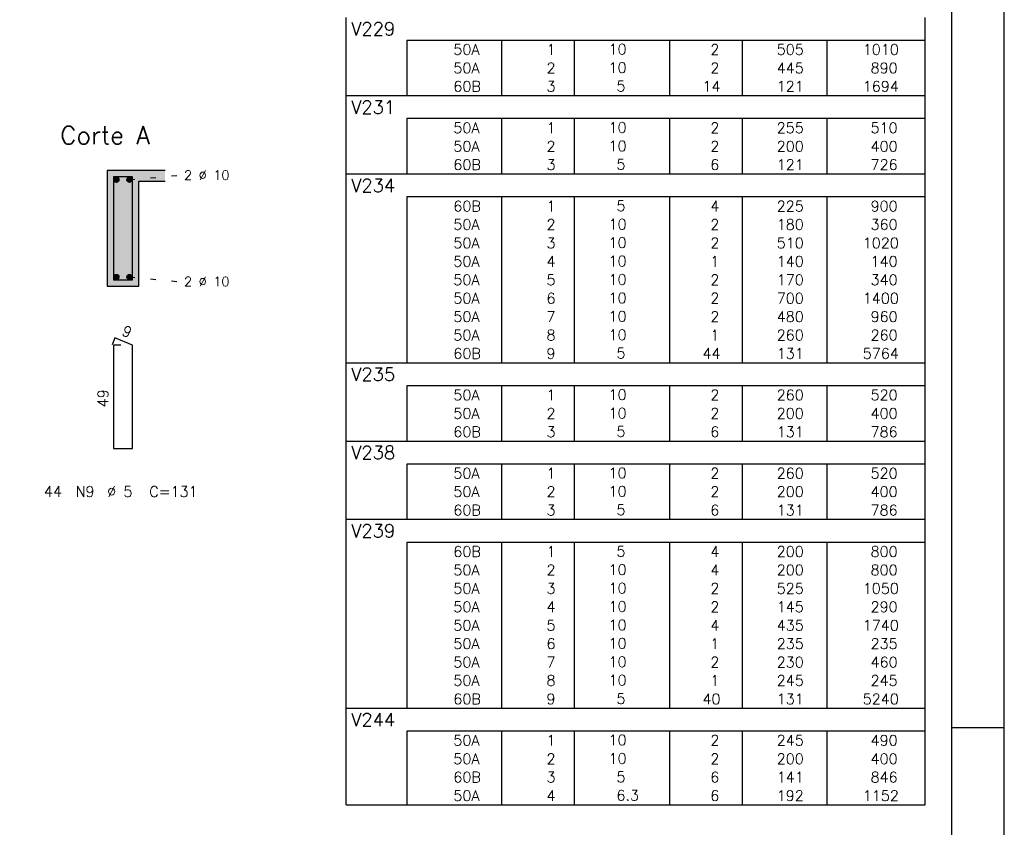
# Model space of a CAD drawing. Extents: x 0 to 84.1, y 0 to 59.4.
# Tile 7 of 8: x 65.4 to 84.1, y 27.8 to 43.2. Entities that reach past the tile are written whole.
import ezdxf

# ---------------------------------------------------------------- set-up
doc = ezdxf.new("R2010")
doc.units = 0
doc.header["$MEASUREMENT"] = 0
doc.linetypes.add('ESTILO_TQS_0002', pattern=[0.4, 0.1, -0.3])
for name, color, linetype in [('1', 1, 'CONTINUOUS'), ('2', 2, 'CONTINUOUS'), ('4', 4, 'CONTINUOUS'), ('6', 6, 'CONTINUOUS'), ('9', 9, 'CONTINUOUS')]:
    doc.layers.add(name, color=color, linetype=linetype)
doc.styles.get("Standard").update_dxf_attribs({"font": 'ROMANS.SHX'})

msp = doc.modelspace()

# ---------------------------------------------------------------- linework, layer by layer
at = {"layer": '1', "linetype": 'ESTILO_TQS_0002'}
for p, q in [((67.485, 40.115), (68.43, 40.2)), ((67.485, 38.265), (68.43, 38.18))]:
    msp.add_line(p, q, dxfattribs=at)
at = {"layer": '1', "linetype": 'Continuous'}
for centre in [(67.235, 40.115), (67.485, 40.115), (67.235, 38.265), (67.485, 38.265)]:
    msp.add_circle(centre, 0.05, dxfattribs=at)
at = {"layer": '2', "linetype": 'Continuous'}
for p, q in [((84.1, 0), (84.1, 59.4)), ((71.6, 42.763), (71.6, 43.2)), ((82.6, 42.763), (82.6, 43.2)), ((71.6, 42.413), (71.6, 42.763)), ((82.6, 42.763), (72.75, 42.763)), ((72.75, 42.763), (72.75, 42.413)), ((74.55, 42.763), (74.55, 42.413)), ((75.93, 42.763), (75.93, 42.413)), ((77.74, 42.763), (77.74, 42.413)), ((79.12, 42.763), (79.12, 42.413)), ((80.73, 42.763), (80.73, 42.413)), ((82.6, 42.413), (82.6, 42.763)), ((71.6, 42.063), (71.6, 42.413)), ((72.75, 42.413), (72.75, 42.063)), ((74.55, 42.413), (74.55, 42.063)), ((75.93, 42.413), (75.93, 42.063)), ((77.74, 42.413), (77.74, 42.063)), ((79.12, 42.413), (79.12, 42.063)), ((80.73, 42.413), (80.73, 42.063)), ((82.6, 42.063), (82.6, 42.413)), ((71.6, 41.713), (71.6, 42.063)), ((72.75, 42.063), (72.75, 41.713)), ((74.55, 42.063), (74.55, 41.713)), ((75.93, 42.063), (75.93, 41.713)), ((77.74, 42.063), (77.74, 41.713)), ((79.12, 42.063), (79.12, 41.713)), ((80.73, 42.063), (80.73, 41.713)), ((82.6, 41.713), (82.6, 42.063)), ((71.6, 41.275), (71.6, 41.713)), ((71.6, 41.713), (82.6, 41.713)), ((82.6, 41.275), (82.6, 41.713)), ((71.6, 40.925), (71.6, 41.275)), ((82.6, 41.275), (72.75, 41.275)), ((72.75, 41.275), (72.75, 40.925)), ((74.55, 41.275), (74.55, 40.925)), ((75.93, 41.275), (75.93, 40.925)), ((77.74, 41.275), (77.74, 40.925)), ((79.12, 41.275), (79.12, 40.925)), ((80.73, 41.275), (80.73, 40.925)), ((82.6, 40.925), (82.6, 41.275)), ((71.6, 40.575), (71.6, 40.925)), ((72.75, 40.925), (72.75, 40.575)), ((74.55, 40.925), (74.55, 40.575)), ((75.93, 40.925), (75.93, 40.575)), ((77.74, 40.925), (77.74, 40.575)), ((79.12, 40.925), (79.12, 40.575)), ((80.73, 40.925), (80.73, 40.575)), ((82.6, 40.575), (82.6, 40.925)), ((71.6, 40.225), (71.6, 40.575)), ((72.75, 40.575), (72.75, 40.225)), ((74.55, 40.575), (74.55, 40.225)), ((75.93, 40.575), (75.93, 40.225)), ((77.74, 40.575), (77.74, 40.225)), ((79.12, 40.575), (79.12, 40.225)), ((80.73, 40.575), (80.73, 40.225)), ((82.6, 40.225), (82.6, 40.575)), ((68.16, 40.29), (67.06, 40.29)), ((67.06, 40.29), (67.06, 38.09)), ((71.6, 39.788), (71.6, 40.225)), ((71.6, 40.225), (82.6, 40.225)), ((82.6, 39.788), (82.6, 40.225)), ((67.66, 38.09), (67.66, 40.09)), ((67.66, 40.09), (68.16, 40.09)), ((71.6, 39.438), (71.6, 39.788)), ((82.6, 39.788), (72.75, 39.788)), ((72.75, 39.788), (72.75, 39.438)), ((74.55, 39.788), (74.55, 39.438)), ((75.93, 39.788), (75.93, 39.438)), ((77.74, 39.788), (77.74, 39.438)), ((79.12, 39.788), (79.12, 39.438)), ((80.73, 39.788), (80.73, 39.438)), ((82.6, 39.438), (82.6, 39.788)), ((71.6, 39.088), (71.6, 39.438)), ((72.75, 39.438), (72.75, 39.088)), ((74.55, 39.438), (74.55, 39.088)), ((75.93, 39.438), (75.93, 39.088)), ((77.74, 39.438), (77.74, 39.088)), ((79.12, 39.438), (79.12, 39.088)), ((80.73, 39.438), (80.73, 39.088)), ((82.6, 39.088), (82.6, 39.438)), ((71.6, 38.738), (71.6, 39.088)), ((72.75, 39.088), (72.75, 38.738)), ((74.55, 39.088), (74.55, 38.738)), ((75.93, 39.088), (75.93, 38.738)), ((77.74, 39.088), (77.74, 38.738)), ((79.12, 39.088), (79.12, 38.738)), ((80.73, 39.088), (80.73, 38.738)), ((82.6, 38.738), (82.6, 39.088)), ((71.6, 38.388), (71.6, 38.738)), ((72.75, 38.738), (72.75, 38.388)), ((74.55, 38.738), (74.55, 38.388)), ((75.93, 38.738), (75.93, 38.388)), ((77.74, 38.738), (77.74, 38.388)), ((79.12, 38.738), (79.12, 38.388)), ((80.73, 38.738), (80.73, 38.388)), ((82.6, 38.388), (82.6, 38.738)), ((71.6, 38.038), (71.6, 38.388)), ((72.75, 38.388), (72.75, 38.038)), ((74.55, 38.388), (74.55, 38.038)), ((75.93, 38.388), (75.93, 38.038)), ((77.74, 38.388), (77.74, 38.038)), ((79.12, 38.388), (79.12, 38.038)), ((80.73, 38.388), (80.73, 38.038)), ((82.6, 38.038), (82.6, 38.388)), ((67.06, 38.09), (67.66, 38.09)), ((71.6, 37.688), (71.6, 38.038)), ((72.75, 38.038), (72.75, 37.688)), ((74.55, 38.038), (74.55, 37.688)), ((75.93, 38.038), (75.93, 37.688)), ((77.74, 38.038), (77.74, 37.688)), ((79.12, 38.038), (79.12, 37.688)), ((80.73, 38.038), (80.73, 37.688)), ((82.6, 37.688), (82.6, 38.038)), ((71.6, 37.338), (71.6, 37.688)), ((72.75, 37.688), (72.75, 37.338)), ((74.55, 37.688), (74.55, 37.338)), ((75.93, 37.688), (75.93, 37.338)), ((77.74, 37.688), (77.74, 37.338)), ((79.12, 37.688), (79.12, 37.338)), ((80.73, 37.688), (80.73, 37.338)), ((82.6, 37.338), (82.6, 37.688)), ((71.6, 36.988), (71.6, 37.338)), ((72.75, 37.338), (72.75, 36.988)), ((74.55, 37.338), (74.55, 36.988)), ((75.93, 37.338), (75.93, 36.988)), ((77.74, 37.338), (77.74, 36.988)), ((79.12, 37.338), (79.12, 36.988)), ((80.73, 37.338), (80.73, 36.988)), ((82.6, 36.988), (82.6, 37.338)), ((71.6, 36.638), (71.6, 36.988)), ((72.75, 36.988), (72.75, 36.638)), ((74.55, 36.988), (74.55, 36.638)), ((75.93, 36.988), (75.93, 36.638)), ((77.74, 36.988), (77.74, 36.638)), ((79.12, 36.988), (79.12, 36.638)), ((80.73, 36.988), (80.73, 36.638)), ((82.6, 36.638), (82.6, 36.988)), ((71.6, 36.2), (71.6, 36.638)), ((71.6, 36.638), (82.6, 36.638)), ((82.6, 36.2), (82.6, 36.638)), ((71.6, 35.85), (71.6, 36.2)), ((82.6, 36.2), (72.75, 36.2)), ((72.75, 36.2), (72.75, 35.85)), ((74.55, 36.2), (74.55, 35.85)), ((75.93, 36.2), (75.93, 35.85)), ((77.74, 36.2), (77.74, 35.85)), ((79.12, 36.2), (79.12, 35.85)), ((80.73, 36.2), (80.73, 35.85)), ((82.6, 35.85), (82.6, 36.2)), ((71.6, 35.5), (71.6, 35.85)), ((72.75, 35.85), (72.75, 35.5)), ((74.55, 35.85), (74.55, 35.5)), ((75.93, 35.85), (75.93, 35.5)), ((77.74, 35.85), (77.74, 35.5)), ((79.12, 35.85), (79.12, 35.5)), ((80.73, 35.85), (80.73, 35.5)), ((82.6, 35.5), (82.6, 35.85)), ((71.6, 35.15), (71.6, 35.5)), ((72.75, 35.5), (72.75, 35.15)), ((74.55, 35.5), (74.55, 35.15)), ((75.93, 35.5), (75.93, 35.15)), ((77.74, 35.5), (77.74, 35.15)), ((79.12, 35.5), (79.12, 35.15)), ((80.73, 35.5), (80.73, 35.15)), ((82.6, 35.15), (82.6, 35.5)), ((71.6, 34.713), (71.6, 35.15)), ((71.6, 35.15), (82.6, 35.15)), ((82.6, 34.713), (82.6, 35.15)), ((71.6, 34.363), (71.6, 34.713)), ((82.6, 34.713), (72.75, 34.713)), ((72.75, 34.713), (72.75, 34.363)), ((74.55, 34.713), (74.55, 34.363)), ((75.93, 34.713), (75.93, 34.363)), ((77.74, 34.713), (77.74, 34.363)), ((79.12, 34.713), (79.12, 34.363)), ((80.73, 34.713), (80.73, 34.363)), ((82.6, 34.363), (82.6, 34.713)), ((71.6, 34.013), (71.6, 34.363)), ((72.75, 34.363), (72.75, 34.013)), ((74.55, 34.363), (74.55, 34.013)), ((75.93, 34.363), (75.93, 34.013)), ((77.74, 34.363), (77.74, 34.013)), ((79.12, 34.363), (79.12, 34.013)), ((80.73, 34.363), (80.73, 34.013)), ((82.6, 34.013), (82.6, 34.363)), ((71.6, 33.663), (71.6, 34.013)), ((72.75, 34.013), (72.75, 33.663)), ((74.55, 34.013), (74.55, 33.663)), ((75.93, 34.013), (75.93, 33.663)), ((77.74, 34.013), (77.74, 33.663)), ((79.12, 34.013), (79.12, 33.663)), ((80.73, 34.013), (80.73, 33.663)), ((82.6, 33.663), (82.6, 34.013)), ((71.6, 33.225), (71.6, 33.663)), ((71.6, 33.663), (82.6, 33.663)), ((82.6, 33.225), (82.6, 33.663)), ((71.6, 32.875), (71.6, 33.225)), ((82.6, 33.225), (72.75, 33.225)), ((72.75, 33.225), (72.75, 32.875)), ((74.55, 33.225), (74.55, 32.875)), ((75.93, 33.225), (75.93, 32.875)), ((77.74, 33.225), (77.74, 32.875)), ((79.12, 33.225), (79.12, 32.875)), ((80.73, 33.225), (80.73, 32.875)), ((82.6, 32.875), (82.6, 33.225)), ((71.6, 32.525), (71.6, 32.875)), ((72.75, 32.875), (72.75, 32.525)), ((74.55, 32.875), (74.55, 32.525)), ((75.93, 32.875), (75.93, 32.525)), ((77.74, 32.875), (77.74, 32.525)), ((79.12, 32.875), (79.12, 32.525)), ((80.73, 32.875), (80.73, 32.525)), ((82.6, 32.525), (82.6, 32.875)), ((71.6, 32.175), (71.6, 32.525)), ((72.75, 32.525), (72.75, 32.175)), ((74.55, 32.525), (74.55, 32.175)), ((75.93, 32.525), (75.93, 32.175)), ((77.74, 32.525), (77.74, 32.175)), ((79.12, 32.525), (79.12, 32.175)), ((80.73, 32.525), (80.73, 32.175)), ((82.6, 32.175), (82.6, 32.525)), ((71.6, 31.825), (71.6, 32.175)), ((72.75, 32.175), (72.75, 31.825)), ((74.55, 32.175), (74.55, 31.825)), ((75.93, 32.175), (75.93, 31.825)), ((77.74, 32.175), (77.74, 31.825)), ((79.12, 32.175), (79.12, 31.825)), ((80.73, 32.175), (80.73, 31.825)), ((82.6, 31.825), (82.6, 32.175)), ((71.6, 31.475), (71.6, 31.825)), ((72.75, 31.825), (72.75, 31.475)), ((74.55, 31.825), (74.55, 31.475)), ((75.93, 31.825), (75.93, 31.475)), ((77.74, 31.825), (77.74, 31.475)), ((79.12, 31.825), (79.12, 31.475)), ((80.73, 31.825), (80.73, 31.475)), ((82.6, 31.475), (82.6, 31.825)), ((71.6, 31.125), (71.6, 31.475)), ((72.75, 31.475), (72.75, 31.125)), ((74.55, 31.475), (74.55, 31.125)), ((75.93, 31.475), (75.93, 31.125)), ((77.74, 31.475), (77.74, 31.125)), ((79.12, 31.475), (79.12, 31.125)), ((80.73, 31.475), (80.73, 31.125)), ((82.6, 31.125), (82.6, 31.475)), ((71.6, 30.775), (71.6, 31.125)), ((72.75, 31.125), (72.75, 30.775)), ((74.55, 31.125), (74.55, 30.775)), ((75.93, 31.125), (75.93, 30.775)), ((77.74, 31.125), (77.74, 30.775)), ((79.12, 31.125), (79.12, 30.775)), ((80.73, 31.125), (80.73, 30.775)), ((82.6, 30.775), (82.6, 31.125)), ((71.6, 30.425), (71.6, 30.775)), ((72.75, 30.775), (72.75, 30.425)), ((74.55, 30.775), (74.55, 30.425)), ((75.93, 30.775), (75.93, 30.425)), ((77.74, 30.775), (77.74, 30.425)), ((79.12, 30.775), (79.12, 30.425)), ((80.73, 30.775), (80.73, 30.425)), ((82.6, 30.425), (82.6, 30.775)), ((71.6, 30.075), (71.6, 30.425)), ((72.75, 30.425), (72.75, 30.075)), ((74.55, 30.425), (74.55, 30.075)), ((75.93, 30.425), (75.93, 30.075)), ((77.74, 30.425), (77.74, 30.075)), ((79.12, 30.425), (79.12, 30.075)), ((80.73, 30.425), (80.73, 30.075)), ((82.6, 30.075), (82.6, 30.425)), ((71.6, 29.638), (71.6, 30.075)), ((71.6, 30.075), (82.6, 30.075)), ((82.6, 29.638), (82.6, 30.075)), ((71.6, 29.288), (71.6, 29.638)), ((82.6, 29.638), (72.75, 29.638)), ((72.75, 29.638), (72.75, 29.288)), ((74.55, 29.638), (74.55, 29.288)), ((75.93, 29.638), (75.93, 29.288)), ((77.74, 29.638), (77.74, 29.288)), ((79.12, 29.638), (79.12, 29.288)), ((80.73, 29.638), (80.73, 29.288)), ((82.6, 29.288), (82.6, 29.638)), ((84.1, 29.7), (83.1, 29.7)), ((71.6, 28.938), (71.6, 29.288)), ((72.75, 29.288), (72.75, 28.938)), ((74.55, 29.288), (74.55, 28.938)), ((75.93, 29.288), (75.93, 28.938)), ((77.74, 29.288), (77.74, 28.938)), ((79.12, 29.288), (79.12, 28.938)), ((80.73, 29.288), (80.73, 28.938)), ((82.6, 28.938), (82.6, 29.288)), ((71.6, 28.588), (71.6, 28.938)), ((72.75, 28.938), (72.75, 28.588)), ((74.55, 28.938), (74.55, 28.588)), ((75.93, 28.938), (75.93, 28.588)), ((77.74, 28.938), (77.74, 28.588)), ((79.12, 28.938), (79.12, 28.588)), ((80.73, 28.938), (80.73, 28.588)), ((82.6, 28.588), (82.6, 28.938)), ((71.6, 28.238), (71.6, 28.588)), ((72.75, 28.588), (72.75, 28.238)), ((74.55, 28.588), (74.55, 28.238)), ((75.93, 28.588), (75.93, 28.238)), ((77.74, 28.588), (77.74, 28.238)), ((79.12, 28.588), (79.12, 28.238)), ((80.73, 28.588), (80.73, 28.238)), ((82.6, 28.238), (82.6, 28.588)), ((71.6, 28.238), (82.6, 28.238))]:
    msp.add_line(p, q, dxfattribs=at)
msp.add_lwpolyline([(83.1, 1), (2.5, 1), (2.5, 58.4), (83.1, 58.4), (83.1, 1)], dxfattribs=at)
at = {"layer": '4', "linetype": 'Continuous'}
msp.add_lwpolyline([(67.18, 40.17), (67.18, 38.21), (67.54, 38.21), (67.54, 40.17), (67.18, 40.17)], dxfattribs=at)
at = {"layer": '6', "linetype": 'Continuous'}
for p, q in [((67.208, 37.11), (67.154, 36.981)), ((67.54, 36.97), (67.208, 37.11)), ((67.32, 36.97), (67.18, 36.97)), ((67.18, 36.97), (67.18, 35.01)), ((67.54, 35.01), (67.54, 36.97)), ((67.18, 35.01), (67.54, 35.01))]:
    msp.add_line(p, q, dxfattribs=at)
at = {"layer": '9', "linetype": 'Continuous'}
for points in [[(67.06, 38.09), (67.66, 38.09), (67.06, 40.29)], [(67.66, 38.09), (67.66, 40.09), (67.06, 40.29)], [(67.06, 40.29), (67.66, 40.09), (68.16, 40.29)], [(67.66, 40.09), (68.16, 40.09), (68.16, 40.29)], [(67.285, 40.115), (67.21, 40.158), (67.188, 40.132)], [(67.285, 40.115), (67.188, 40.132), (67.188, 40.098)], [(67.285, 40.115), (67.188, 40.098), (67.21, 40.072)], [(67.285, 40.115), (67.244, 40.164), (67.21, 40.158)], [(67.285, 40.115), (67.21, 40.072), (67.244, 40.066)], [(67.285, 40.115), (67.273, 40.147), (67.244, 40.164)], [(67.285, 40.115), (67.244, 40.066), (67.273, 40.083)], [(67.285, 40.115), (67.273, 40.083), (67.285, 40.115)], [(67.535, 40.115), (67.46, 40.158), (67.438, 40.132)], [(67.535, 40.115), (67.438, 40.132), (67.438, 40.098)], [(67.535, 40.115), (67.438, 40.098), (67.46, 40.072)], [(67.535, 40.115), (67.494, 40.164), (67.46, 40.158)], [(67.535, 40.115), (67.46, 40.072), (67.494, 40.066)], [(67.535, 40.115), (67.523, 40.147), (67.494, 40.164)], [(67.535, 40.115), (67.494, 40.066), (67.523, 40.083)], [(67.535, 40.115), (67.523, 40.083), (67.535, 40.115)], [(67.285, 38.265), (67.21, 38.308), (67.188, 38.282)], [(67.285, 38.265), (67.188, 38.282), (67.188, 38.248)], [(67.285, 38.265), (67.188, 38.248), (67.21, 38.222)], [(67.285, 38.265), (67.244, 38.314), (67.21, 38.308)], [(67.285, 38.265), (67.21, 38.222), (67.244, 38.216)], [(67.285, 38.265), (67.273, 38.297), (67.244, 38.314)], [(67.285, 38.265), (67.244, 38.216), (67.273, 38.233)], [(67.285, 38.265), (67.273, 38.233), (67.285, 38.265)], [(67.535, 38.265), (67.46, 38.308), (67.438, 38.282)], [(67.535, 38.265), (67.438, 38.282), (67.438, 38.248)], [(67.535, 38.265), (67.438, 38.248), (67.46, 38.222)], [(67.535, 38.265), (67.494, 38.314), (67.46, 38.308)], [(67.535, 38.265), (67.46, 38.222), (67.494, 38.216)], [(67.535, 38.265), (67.523, 38.297), (67.494, 38.314)], [(67.535, 38.265), (67.494, 38.216), (67.523, 38.233)], [(67.535, 38.265), (67.523, 38.233), (67.535, 38.265)]]:
    msp.add_solid(points, dxfattribs=at)

# ---------------------------------------------------------------- texts
at = {"layer": '2', "linetype": 'Continuous'}
for s, height, p in [('V229', 0.25, (71.696, 42.856)), ('     50A', 0.2, (72.89, 42.488)), ('  1', 0.2, (75.13, 42.488)), ('   10  ', 0.2, (76.137, 42.494)), ('    2', 0.2, (77.92, 42.488)), ('   505', 0.2, (79.33, 42.488)), ('   1010', 0.2, (80.964, 42.488)), ('     50A', 0.2, (72.89, 42.138)), ('  2', 0.2, (75.13, 42.138)), ('   10  ', 0.2, (76.137, 42.144)), ('    2', 0.2, (77.92, 42.138)), ('   445', 0.2, (79.33, 42.138)), ('    890', 0.2, (80.964, 42.138)), ('     60B', 0.2, (72.89, 41.788)), ('  3', 0.2, (75.13, 41.788)), ('    5  ', 0.2, (76.137, 41.794)), ('   14', 0.2, (77.92, 41.788)), ('   121', 0.2, (79.33, 41.788)), ('   1694', 0.2, (80.964, 41.788)), ('V231', 0.25, (71.696, 41.369)), ('     50A', 0.2, (72.89, 41)), ('  1', 0.2, (75.13, 41)), ('   10  ', 0.2, (76.137, 41.006)), ('    2', 0.2, (77.92, 41)), ('   255', 0.2, (79.33, 41)), ('    510', 0.2, (80.964, 41)), ('Corte A', 0.34, (66.17, 40.79)), ('     50A', 0.2, (72.89, 40.65)), ('  2', 0.2, (75.13, 40.65)), ('   10  ', 0.2, (76.137, 40.656)), ('    2', 0.2, (77.92, 40.65)), ('   200', 0.2, (79.33, 40.65)), ('    400', 0.2, (80.964, 40.65)), ('     60B', 0.2, (72.89, 40.3)), ('  3', 0.2, (75.13, 40.3)), ('    5  ', 0.2, (76.137, 40.306)), ('    6', 0.2, (77.92, 40.3)), ('   121', 0.2, (79.33, 40.3)), ('    726', 0.2, (80.964, 40.3)), ('2 %%c 10', 0.18, (68.52, 40.11)), ('V234', 0.25, (71.696, 39.881)), ('     60B', 0.2, (72.89, 39.513)), ('  1', 0.2, (75.13, 39.513)), ('    5  ', 0.2, (76.137, 39.519)), ('    4', 0.2, (77.92, 39.513)), ('   225', 0.2, (79.33, 39.513)), ('    900', 0.2, (80.964, 39.513)), ('     50A', 0.2, (72.89, 39.163)), ('  2', 0.2, (75.13, 39.163)), ('   10  ', 0.2, (76.137, 39.169)), ('    2', 0.2, (77.92, 39.163)), ('   180', 0.2, (79.33, 39.163)), ('    360', 0.2, (80.964, 39.163)), ('     50A', 0.2, (72.89, 38.813)), ('  3', 0.2, (75.13, 38.813)), ('   10  ', 0.2, (76.137, 38.819)), ('    2', 0.2, (77.92, 38.813)), ('   510', 0.2, (79.33, 38.813)), ('   1020', 0.2, (80.964, 38.813)), ('     50A', 0.2, (72.89, 38.463)), ('  4', 0.2, (75.13, 38.463)), ('   10  ', 0.2, (76.137, 38.469)), ('    1', 0.2, (77.92, 38.463)), ('   140', 0.2, (79.33, 38.463)), ('    140', 0.2, (80.964, 38.463)), ('2 %%c 10', 0.18, (68.52, 38.09)), ('     50A', 0.2, (72.89, 38.113)), ('  5', 0.2, (75.13, 38.113)), ('   10  ', 0.2, (76.137, 38.119)), ('    2', 0.2, (77.92, 38.113)), ('   170', 0.2, (79.33, 38.113)), ('    340', 0.2, (80.964, 38.113)), ('     50A', 0.2, (72.89, 37.763)), ('  6', 0.2, (75.13, 37.763)), ('   10  ', 0.2, (76.137, 37.769)), ('    2', 0.2, (77.92, 37.763)), ('   700', 0.2, (79.33, 37.763)), ('   1400', 0.2, (80.964, 37.763)), ('     50A', 0.2, (72.89, 37.413)), ('  7', 0.2, (75.13, 37.413)), ('   10  ', 0.2, (76.137, 37.419)), ('    2', 0.2, (77.92, 37.413)), ('   480', 0.2, (79.33, 37.413)), ('    960', 0.2, (80.964, 37.413)), ('     50A', 0.2, (72.89, 37.063)), ('  8', 0.2, (75.13, 37.063)), ('   10  ', 0.2, (76.137, 37.069)), ('    1', 0.2, (77.92, 37.063)), ('   260', 0.2, (79.33, 37.063)), ('    260', 0.2, (80.964, 37.063)), ('     60B', 0.2, (72.89, 36.713)), ('  9', 0.2, (75.13, 36.713)), ('    5  ', 0.2, (76.137, 36.719)), ('   44', 0.2, (77.92, 36.713)), ('   131', 0.2, (79.33, 36.713)), ('   5764', 0.2, (80.964, 36.713)), ('V235', 0.25, (71.696, 36.294)), ('     50A', 0.2, (72.89, 35.925)), ('  1', 0.2, (75.13, 35.925)), ('   10  ', 0.2, (76.137, 35.931)), ('    2', 0.2, (77.92, 35.925)), ('   260', 0.2, (79.33, 35.925)), ('    520', 0.2, (80.964, 35.925)), ('     50A', 0.2, (72.89, 35.575)), ('  2', 0.2, (75.13, 35.575)), ('   10  ', 0.2, (76.137, 35.581)), ('    2', 0.2, (77.92, 35.575)), ('   200', 0.2, (79.33, 35.575)), ('    400', 0.2, (80.964, 35.575)), ('     60B', 0.2, (72.89, 35.225)), ('  3', 0.2, (75.13, 35.225)), ('    5  ', 0.2, (76.137, 35.231)), ('    6', 0.2, (77.92, 35.225)), ('   131', 0.2, (79.33, 35.225)), ('    786', 0.2, (80.964, 35.225)), ('V238', 0.25, (71.696, 34.806)), ('     50A', 0.2, (72.89, 34.438)), ('  1', 0.2, (75.13, 34.438)), ('   10  ', 0.2, (76.137, 34.444)), ('    2', 0.2, (77.92, 34.438)), ('   260', 0.2, (79.33, 34.438)), ('    520', 0.2, (80.964, 34.438)), ('44', 0.2, (65.86, 34.09)), ('N9', 0.2, (66.46, 34.09)), ('%%c 5', 0.2, (67.06, 34.09)), ('C=131', 0.2, (67.86, 34.09)), ('     50A', 0.2, (72.89, 34.088)), ('  2', 0.2, (75.13, 34.088)), ('   10  ', 0.2, (76.137, 34.094)), ('    2', 0.2, (77.92, 34.088)), ('   200', 0.2, (79.33, 34.088)), ('    400', 0.2, (80.964, 34.088)), ('     60B', 0.2, (72.89, 33.738)), ('  3', 0.2, (75.13, 33.738)), ('    5  ', 0.2, (76.137, 33.744)), ('    6', 0.2, (77.92, 33.738)), ('   131', 0.2, (79.33, 33.738)), ('    786', 0.2, (80.964, 33.738)), ('V239', 0.25, (71.696, 33.319)), ('     60B', 0.2, (72.89, 32.95)), ('  1', 0.2, (75.13, 32.95)), ('    5  ', 0.2, (76.137, 32.956)), ('    4', 0.2, (77.92, 32.95)), ('   200', 0.2, (79.33, 32.95)), ('    800', 0.2, (80.964, 32.95)), ('     50A', 0.2, (72.89, 32.6)), ('  2', 0.2, (75.13, 32.6)), ('   10  ', 0.2, (76.137, 32.606)), ('    4', 0.2, (77.92, 32.6)), ('   200', 0.2, (79.33, 32.6)), ('    800', 0.2, (80.964, 32.6)), ('     50A', 0.2, (72.89, 32.25)), ('  3', 0.2, (75.13, 32.25)), ('   10  ', 0.2, (76.137, 32.256)), ('    2', 0.2, (77.92, 32.25)), ('   525', 0.2, (79.33, 32.25)), ('   1050', 0.2, (80.964, 32.25)), ('     50A', 0.2, (72.89, 31.9)), ('  4', 0.2, (75.13, 31.9)), ('   10  ', 0.2, (76.137, 31.906)), ('    2', 0.2, (77.92, 31.9)), ('   145', 0.2, (79.33, 31.9)), ('    290', 0.2, (80.964, 31.9)), ('     50A', 0.2, (72.89, 31.55)), ('  5', 0.2, (75.13, 31.55)), ('   10  ', 0.2, (76.137, 31.556)), ('    4', 0.2, (77.92, 31.55)), ('   435', 0.2, (79.33, 31.55)), ('   1740', 0.2, (80.964, 31.55)), ('     50A', 0.2, (72.89, 31.2)), ('  6', 0.2, (75.13, 31.2)), ('   10  ', 0.2, (76.137, 31.206)), ('    1', 0.2, (77.92, 31.2)), ('   235', 0.2, (79.33, 31.2)), ('    235', 0.2, (80.964, 31.2)), ('     50A', 0.2, (72.89, 30.85)), ('  7', 0.2, (75.13, 30.85)), ('   10  ', 0.2, (76.137, 30.856)), ('    2', 0.2, (77.92, 30.85)), ('   230', 0.2, (79.33, 30.85)), ('    460', 0.2, (80.964, 30.85)), ('     50A', 0.2, (72.89, 30.5)), ('  8', 0.2, (75.13, 30.5)), ('   10  ', 0.2, (76.137, 30.506)), ('    1', 0.2, (77.92, 30.5)), ('   245', 0.2, (79.33, 30.5)), ('    245', 0.2, (80.964, 30.5)), ('     60B', 0.2, (72.89, 30.15)), ('  9', 0.2, (75.13, 30.15)), ('    5  ', 0.2, (76.137, 30.156)), ('   40', 0.2, (77.92, 30.15)), ('   131', 0.2, (79.33, 30.15)), ('   5240', 0.2, (80.964, 30.15)), ('V244', 0.25, (71.696, 29.731)), ('     50A', 0.2, (72.89, 29.363)), ('  1', 0.2, (75.13, 29.363)), ('   10  ', 0.2, (76.137, 29.369)), ('    2', 0.2, (77.92, 29.363)), ('   245', 0.2, (79.33, 29.363)), ('    490', 0.2, (80.964, 29.363)), ('     50A', 0.2, (72.89, 29.013)), ('  2', 0.2, (75.13, 29.013)), ('   10  ', 0.2, (76.137, 29.019)), ('    2', 0.2, (77.92, 29.013)), ('   200', 0.2, (79.33, 29.013)), ('    400', 0.2, (80.964, 29.013)), ('     60B', 0.2, (72.89, 28.663)), ('  3', 0.2, (75.13, 28.663)), ('    5  ', 0.2, (76.137, 28.669)), ('    6', 0.2, (77.92, 28.663)), ('   141', 0.2, (79.33, 28.663)), ('    846', 0.2, (80.964, 28.663)), ('     50A', 0.2, (72.89, 28.313)), ('  4', 0.2, (75.13, 28.313)), ('    6.3', 0.2, (76.137, 28.319)), ('    6', 0.2, (77.92, 28.313)), ('   192', 0.2, (79.33, 28.313)), ('   1152', 0.2, (80.964, 28.313))]:
    msp.add_text(s, height=height, dxfattribs=at).set_placement(p)
for s, rotation, p in [('9', 337.1146, (67.321, 37.171)), ('49', 90, (67.08, 35.79))]:
    msp.add_text(s, height=0.2, rotation=rotation, dxfattribs=at).set_placement(p)

doc.saveas('drawing.dxf')
